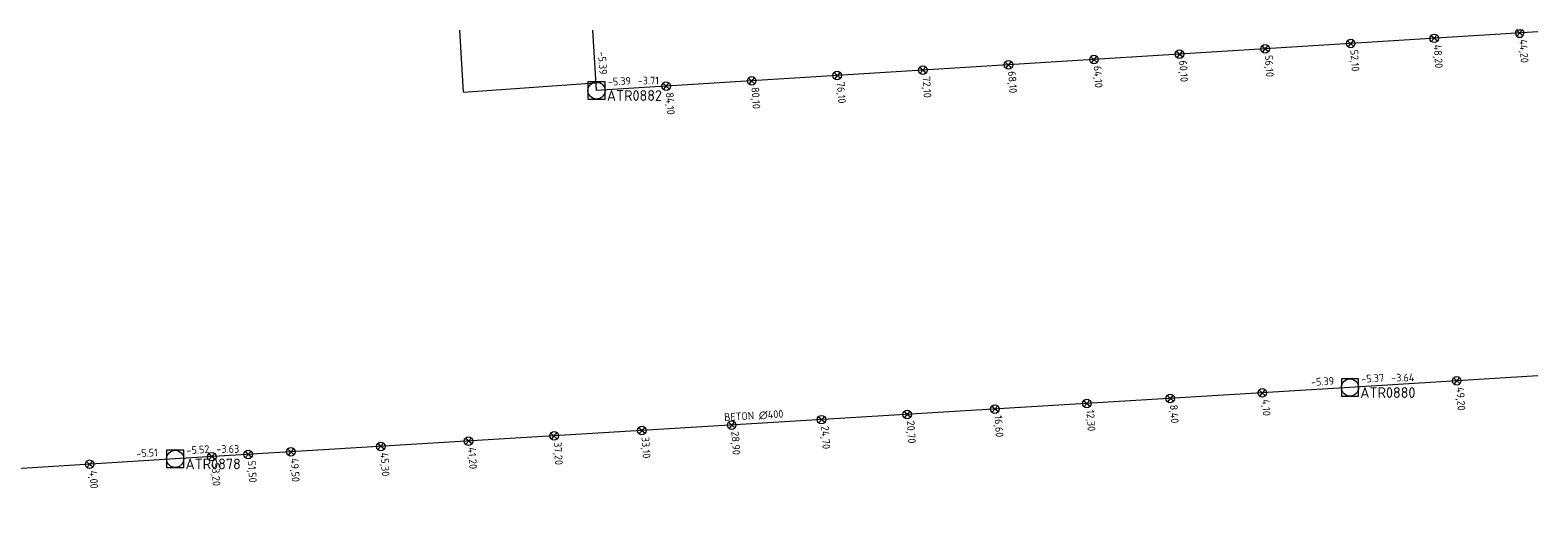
# Model space of a CAD drawing. Header units: metres. Extents: x 162232 to 162755, y 502539 to 502988.
# Tile 64 of 64: x 162685 to 162755, y 502964 to 502988. Entities that reach past the tile are written whole.
import ezdxf

# ---------------------------------------------------------------- set-up
doc = ezdxf.new("R2010")
doc.units = ezdxf.units.M
doc.header["$LTSCALE"] = 0.001
for name, color, linetype, lineweight in [('B-WE-RI-HWA_BOB-T18', 150, 'Continuous', 0), ('B-WE-RI-HWA_HUISAANSLUITING_PVC_160-G', 150, 'Continuous', 13), ('B-WE-RI-HWA_HULPSTUK_INLAAT-S', 150, 'Continuous', 13), ('B-WE-RI-HWA_HULPSTUK_INLAAT-T18', 150, 'Continuous', 0), ('B-WE-RI-HWA_MATERIAAL-T18', 150, 'Continuous', 0), ('B-WE-RI-HWA_PUTDEKSELHOOGTE-T18', 150, 'Continuous', 0), ('B-WE-RI-HWA_PUTNUMMER-T25', 150, 'Continuous', 0), ('B-WE-RI-HWA_RIOOLPUT_INSPECTIEPUT-S', 150, 'Continuous', 13), ('B-WE-RI-HWA_TRANSPORTLEIDING_BETON_300-G', 150, 'Continuous', 13), ('B-WE-RI-HWA_TRANSPORTLEIDING_BETON_400-G', 150, 'Continuous', 13), ('B-WE-RI-HWA_TRANSPORTLEIDING_BETON_500-G', 150, 'Continuous', 13)]:
    doc.layers.add(name, color=color, linetype=linetype, lineweight=lineweight)
doc.styles.add('NLCS-ISO', font='NLCS-ISO.ttf')

# ---------------------------------------------------------------- blocks, each defined once
blk = doc.blocks.new('B-SRI-PUT_HWA-SO')
at = {"flags": 128}
blk.add_lwpolyline([(-0.002, -0.002), (0.002, -0.002), (0.002, 0.002), (-0.002, 0.002), (-0.002, -0.002)], dxfattribs=at)
blk.add_circle((0, 0), 0.002)
blk = doc.blocks.new('SRI-HULP_INLAAT-SO')
for p, q in [((-0.00071, 0.00071), (0.00071, -0.00071)), ((-0.00071, -0.00071), (0.00071, 0.00071))]:
    blk.add_line(p, q)
blk.add_circle((0, 0), 0.001)

msp = doc.modelspace()

# ---------------------------------------------------------------- linework, layer by layer
at = {"layer": 'B-WE-RI-HWA_HUISAANSLUITING_PVC_160-G'}
msp.add_line((162705.33, 502984.709), (162705.153, 502987.602), dxfattribs=at)
at = {"layer": 'B-WE-RI-HWA_HUISAANSLUITING_PVC_160-G', "flags": 128}
msp.add_lwpolyline([(162705.33, 502984.708), (162711.664, 502985.156)], dxfattribs=at)
at = {"layer": 'B-WE-RI-HWA_HULPSTUK_INLAAT-S', "ltscale": 0.001}
for p, q in [((162754.75, 502987.337), (162754.45, 502987.602)), ((162754.717, 502987.602), (162754.468, 502987.32))]:
    msp.add_line(p, q, dxfattribs=at)
at = {"layer": 'B-WE-RI-HWA_HULPSTUK_INLAAT-S', "ltscale": 0.001, "flags": 128}
msp.add_lwpolyline([(162754.75, 502987.602), (162754.451, 502987.602), (162754.451, 502987.602, 2.220449), (162754.75, 502987.602)], format="xyb", dxfattribs=at)
at = {"layer": 'B-WE-RI-HWA_TRANSPORTLEIDING_BETON_300-G'}
for p, q in [((162711.532, 502984.79), (162711.355, 502987.602)), ((162755.447, 502987.522), (162711.532, 502984.79))]:
    msp.add_line(p, q, dxfattribs=at)
at = {"layer": 'B-WE-RI-HWA_TRANSPORTLEIDING_BETON_400-G'}
msp.add_line((162755.447, 502971.497), (162746.683, 502970.944), dxfattribs=at)
at = {"layer": 'B-WE-RI-HWA_TRANSPORTLEIDING_BETON_400-G', "flags": 128}
msp.add_lwpolyline([(162746.683, 502970.944), (162691.874, 502967.618)], dxfattribs=at)
at = {"layer": 'B-WE-RI-HWA_TRANSPORTLEIDING_BETON_500-G', "flags": 128}
msp.add_lwpolyline([(162691.874, 502967.618), (162640.045, 502964.359)], dxfattribs=at)

# ---------------------------------------------------------------- block references
at = {"layer": 'B-WE-RI-HWA_HULPSTUK_INLAAT-S', "linetype": 'Continuous', "lineweight": 0, "xscale": 200, "yscale": 200}
for p, rotation in [((162742.723, 502986.731), 183.5600091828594), ((162746.716, 502986.979), 183.5600091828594), ((162750.608, 502987.221), 183.5600091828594), ((162730.746, 502985.985), 183.5600091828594), ((162734.739, 502986.234), 183.5600091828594), ((162738.731, 502986.482), 183.5600091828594), ((162718.77, 502985.24), 183.5600091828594), ((162722.762, 502985.489), 183.5600091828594), ((162726.754, 502985.737), 183.5600091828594), ((162714.777, 502984.992), 183.5600091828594), ((162751.66, 502971.258), 183.6112258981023), ((162738.298, 502970.435), 183.4726479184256), ((162742.591, 502970.696), 183.4726479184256), ((162730.113, 502969.939), 183.4726479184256), ((162734.406, 502970.199), 183.4726479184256), ((162717.836, 502969.193), 183.4726479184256), ((162722.028, 502969.448), 183.4726479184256), ((162726.021, 502969.69), 183.4726479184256), ((162705.559, 502968.448), 183.4726479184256), ((162709.551, 502968.691), 183.4726479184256), ((162713.644, 502968.939), 183.4726479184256), ((162693.581, 502967.722), 183.4726479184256), ((162695.278, 502967.825), 183.4726479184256), ((162697.274, 502967.946), 183.4726479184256), ((162701.466, 502968.2), 183.4726479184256), ((162687.882, 502967.367), 183.5980132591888)]:
    msp.add_blockref('SRI-HULP_INLAAT-SO', p, dxfattribs=dict(at, rotation=rotation))
at = {"layer": 'B-WE-RI-HWA_RIOOLPUT_INSPECTIEPUT-S', "linetype": 'Continuous', "lineweight": 0, "xscale": 200, "yscale": 200}
for p in [(162711.532, 502984.79), (162746.683, 502970.944), (162691.874, 502967.618)]:
    msp.add_blockref('B-SRI-PUT_HWA-SO', p, dxfattribs=at)

# ---------------------------------------------------------------- texts
at = {"layer": 'B-WE-RI-HWA_BOB-T18', "linetype": 'Continuous', "lineweight": 0, "char_height": 0.36, "attachment_point": 7, "line_spacing_factor": 0.8, "style": 'NLCS-ISO'}
for s, insert, rotation in [('{\\C256;-5.39}', (162711.6, 502986.598), 273.59196), ('{\\C256;-5.39}', (162712.07, 502985.005), 3.56001), ('{\\C256;-5.39}', (162744.875, 502971.016), 3.47265), ('{\\C256;-5.37}', (162747.22, 502971.159), 3.61123), ('{\\C256;-5.51}', (162690.066, 502967.686), 3.59801), ('{\\C256;-5.52}', (162692.412, 502967.832), 3.47265)]:
    msp.add_mtext(s, dxfattribs=dict(at, insert=insert, rotation=rotation))
at = {"layer": 'B-WE-RI-HWA_HULPSTUK_INLAAT-T18', "linetype": 'Continuous', "lineweight": 0, "char_height": 0.36, "attachment_point": 7, "line_spacing_factor": 0.8, "style": 'NLCS-ISO'}
for s, insert, rotation in [('{\\C256;48,20}', (162750.508, 502986.914), 273.56001), ('{\\C256;44,20}', (162754.5, 502987.163), 273.56001), ('{\\C256;60,10}', (162738.631, 502986.175), 273.56001), ('{\\C256;56,10}', (162742.623, 502986.424), 273.56001), ('{\\C256;52,10}', (162746.616, 502986.672), 273.56001), ('{\\C256;72,10}', (162726.654, 502985.43), 273.56001), ('{\\C256;68,10}', (162730.646, 502985.679), 273.56001), ('{\\C256;64,10}', (162734.639, 502985.927), 273.56001), ('{\\C256;80,10}', (162718.67, 502984.933), 273.56001), ('{\\C256;76,10}', (162722.662, 502985.182), 273.56001), ('{\\C256;84,10}', (162714.677, 502984.685), 273.56001), ('{\\C256;49,20}', (162751.56, 502970.951), 273.61123), ('{\\C256;8,40}', (162738.198, 502970.129), 273.47265), ('{\\C256;4,10}', (162742.49, 502970.389), 273.47265), ('{\\C256;20,70}', (162725.921, 502969.384), 273.47265), ('{\\C256;16,60}', (162730.013, 502969.632), 273.47265), ('{\\C256;12,30}', (162734.305, 502969.892), 273.47265), ('{\\C256;33,10}', (162713.543, 502968.632), 273.47265), ('{\\C256;28,90}', (162717.736, 502968.887), 273.47265), ('{\\C256;24,70}', (162721.928, 502969.141), 273.47265), ('{\\C256;45,30}', (162701.366, 502967.893), 273.47265), ('{\\C256;41,20}', (162705.458, 502968.142), 273.47265), ('{\\C256;37,20}', (162709.451, 502968.384), 273.47265), ('{\\C256;53,20}', (162693.48, 502967.415), 273.47265), ('{\\C256;51,50}', (162695.177, 502967.518), 273.47265), ('{\\C256;49,50}', (162697.173, 502967.639), 273.47265), ('{\\C256;4,00}', (162687.782, 502967.06), 273.59801)]:
    msp.add_mtext(s, dxfattribs=dict(at, insert=insert, rotation=rotation))
at = {"layer": 'B-WE-RI-HWA_MATERIAAL-T18', "linetype": 'Continuous', "lineweight": 0, "insert": (162718.878, 502969.438), "char_height": 0.36, "attachment_point": 8, "rotation": 3.47265, "line_spacing_factor": 0.8, "style": 'NLCS-ISO'}
msp.add_mtext('{\\C256;BETON ∅400}', dxfattribs=at)
at = {"layer": 'B-WE-RI-HWA_PUTDEKSELHOOGTE-T18', "linetype": 'Continuous', "lineweight": 0, "char_height": 0.36, "attachment_point": 7, "line_spacing_factor": 0.8, "style": 'NLCS-ISO'}
for s, insert in [('{\\C256;-3.71}', (162713.452, 502985.071)), ('{\\C256;-3.64}', (162748.603, 502971.225)), ('{\\C256;-3.63}', (162693.794, 502967.899))]:
    msp.add_mtext(s, dxfattribs=dict(at, insert=insert))
at = {"layer": 'B-WE-RI-HWA_PUTNUMMER-T25', "linetype": 'Continuous', "lineweight": 0, "char_height": 0.5, "attachment_point": 7, "line_spacing_factor": 0.8, "style": 'NLCS-ISO'}
for s, insert in [('{\\C256;ATR0882}', (162712.012, 502984.305)), ('{\\C256;ATR0880}', (162747.163, 502970.459)), ('{\\C256;ATR0878}', (162692.354, 502967.133))]:
    msp.add_mtext(s, dxfattribs=dict(at, insert=insert))

doc.saveas('drawing.dxf')
